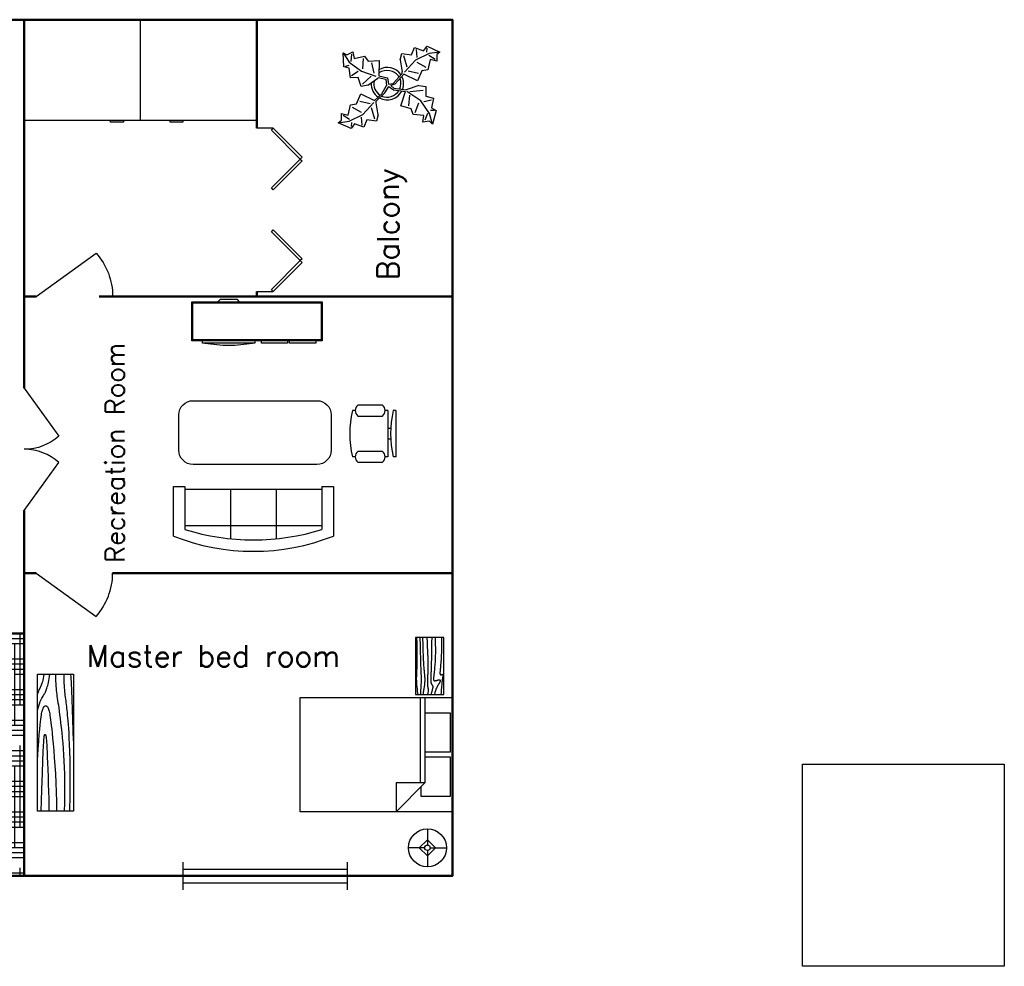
# Model space of a CAD drawing. Header units: inches. Extents: x -232 to 448, y -190 to 160.
# Tile 2 of 2: x 86 to 448, y -190 to 158. Entities that reach past the tile are written whole.
import ezdxf

# ---------------------------------------------------------------- set-up
doc = ezdxf.new("R2010")
doc.units = ezdxf.units.IN
doc.header["$LTSCALE"] = 0.03937
doc.header["$MEASUREMENT"] = 0
doc.styles.get("Standard").update_dxf_attribs({"font": 'simplex.shx'})
picture_1 = doc.add_image_def('image1.png', size_in_pixel=(800, 800))

# ---------------------------------------------------------------- blocks, each defined once
blk = doc.blocks.new('Door - Bifold 60 in. Opening')
for p, q in [((0, 6), (0, 0)), ((60, 0), (60, 6))]:
    blk.add_line(p, q)
for points in [[(0.7071, 5.2929), (0, 6), (10.6066, 16.6066), (11.3137, 15.8995)], [(21.9203, 5.2929), (11.3137, 15.8995), (12.0208, 16.6066), (22.6274, 6)], [(38.0797, 5.2929), (37.3725, 6), (47.9792, 16.6066), (48.6863, 15.8995)], [(59.2929, 5.2929), (48.6863, 15.8995), (49.3933, 16.6066), (60, 6)]]:
    blk.add_lwpolyline(points, close=True)
blk = doc.blocks.new('Window - Wood Frame 36 in. Wide plan')
for p, q in [((0, 6), (0, 0)), ((0, 4.5), (36, 4.5)), ((36, 6), (36, 0)), ((0, 3), (36, 3)), ((0, 1.5), (36, 1.5))]:
    blk.add_line(p, q)
blk = doc.blocks.new('Sofa - Roundback 7 ft.')
at = {"linetype": 'Continuous'}
for p, q in [((-12.00002, -32.4421), (-12.00003, -6.5971)), ((11.99997, -32.4421), (11.99998, -6.5971)), ((-36.000027, -34), (-36.000027, -11.4696)), ((-35.999844, -13.3819), (35.9998, -13.3819)), ((35.99998, -34), (35.99998, -11.4696)), ((-36.000027, -32.4421), (35.99998, -32.4421))]:
    blk.add_line(p, q, dxfattribs=at)
for points in [[(-36.000027, -34), (-42.000027, -34), (-42.000027, -8)], [(41.99998, -8), (41.99998, -34), (35.99998, -34)]]:
    blk.add_lwpolyline(points, dxfattribs=at)
for centre, radius, start, end in [((0, -114.25), 114.25, 68.43141, 111.5686), ((-0.00001, -127.1968), 121.1968, 72.72033, 107.2797)]:
    blk.add_arc(centre, radius, start, end, dxfattribs=at)
blk = doc.blocks.new('Entertainment Center')
at = {"linetype": 'Continuous'}
for p, q in [((-4, 0), (-5, -1)), ((4, 0), (-4, 0)), ((5, -1), (4, 0)), ((-17, -19), (-17, -1)), ((-17, -1), (43, -1)), ((-16.5, -18.5), (-16.5, -1.5)), ((-16.5, -1.5), (42.5, -1.5)), ((42.5, -1.5), (42.5, -18.5)), ((43, -1), (43, -19)), ((43, -19), (-17, -19)), ((42.5, -18.5), (-16.5, -18.5)), ((-12, -20), (-12, -19)), ((12, -20), (-12, -20)), ((12, -19), (12, -20)), ((15, -20), (15, -19)), ((27, -20), (15, -20)), ((27, -19), (27, -20)), ((28, -20), (28, -19)), ((40, -20), (28, -20)), ((40, -19), (40, -20))]:
    blk.add_line(p, q, dxfattribs=at)
blk.add_arc((0, 40), 61, 259.6111, 280.3889, dxfattribs=at)
blk = doc.blocks.new('Chair - Desk')
at = {"linetype": 'Continuous'}
for p, q in [((-8.5, 0), (-8.5, -1)), ((-8.5, 0), (8.5, 0)), ((8.5, 0), (8.5, -1)), ((-8.5, -3), (-8.5, -4)), ((-8.5, -3), (8.5, -3)), ((-2, -3), (-2, -1.9355)), ((2, -1.9576), (2, -3)), ((8.5, -3), (8.5, -4)), ((-10.5, -5), (-10.5, -14)), ((-6.5, -14), (-6.5, -5)), ((6.5, -5), (6.5, -14)), ((10.5, -14), (10.5, -5)), ((-8.5, -15), (-8.5, -16)), ((8.5, -15), (8.5, -16))]:
    blk.add_line(p, q, dxfattribs=at)
for centre, radius, start, end in [((0, 34.625), 36.625, 256.5803, 283.4197), ((-8.5, -6.5), 2.5, 36.8699, 143.1301), ((8.5, -6.5), 2.5, 36.8699, 143.1301), ((-8.5, -12.5), 2.5, 216.8699, 323.1301), ((8.5, -12.5), 2.5, 216.8699, 323.1301), ((0, 19.625), 36.625, 256.5803, 283.4197)]:
    blk.add_arc(centre, radius, start, end, dxfattribs=at)
blk = doc.blocks.new('Door')
at = {"lineweight": 30}
blk.add_line((0, 0), (15.93, 22.03), dxfattribs=at)
blk.add_arc((-0.03, 4.2), 23.92, 48.1739, 89.9397)
blk = doc.blocks.new('Bed - Queen')
at = {"linetype": 'Continuous'}
for p, q in [((0, -56.000021), (0, 0)), ((0, 0), (41.999993, 0)), ((41.999993, 0), (41.999993, -56.000021)), ((5.599993, -0.84), (20.159986, -0.84)), ((5.599993, -10.08), (5.599993, -0.84)), ((20.159986, -0.84), (20.159986, -10.08)), ((21.839993, -0.84), (36.399993, -0.84)), ((21.839993, -10.08), (21.839993, -0.84)), ((36.399993, -0.84), (36.399993, -11.48)), ((0, -10.08), (31.36, -10.08)), ((41.999993, -20.72), (31.36, -10.08)), ((31.36, -10.08), (31.36, -20.72)), ((31.36, -11.76), (0, -11.76)), ((36.399993, -11.48), (32.759552, -11.48)), ((31.36, -20.72), (41.999993, -20.72)), ((41.999993, -56.000021), (0, -56.000021))]:
    blk.add_line(p, q, dxfattribs=at)
blk = doc.blocks.new('Table - Rectangular Woodgrain 60 x 30 in.')
at = {"linetype": 'Continuous'}
for p, q in [((0, 0), (0, -30)), ((60, 0), (0, 0)), ((60, -30), (60, 0)), ((0, -30), (60, -30))]:
    blk.add_line(p, q, dxfattribs=at)
for points in [[(0, -2.4), (4.8155, -2.418), (9.0302, -2.4688), (12.709, -2.5477), (15.9167, -2.65), (18.7181, -2.7711), (21.1781, -2.9063), (23.3616, -3.0508), (25.3333, -3.2), (27.1477, -3.3495), (28.8172, -3.4958), (30.3437, -3.636), (31.7291, -3.7667), (32.9756, -3.8849), (34.0849, -3.9875), (35.059, -4.0714), (35.9, -4.1334), (36.6114, -4.1711), (37.2041, -4.1854), (37.6906, -4.1779), (38.0833, -4.15), (38.3948, -4.1034), (38.6375, -4.0396), (38.8239, -3.9602), (38.9666, -3.8667), (39.0764, -3.7608), (39.1573, -3.6448), (39.2116, -3.521), (39.2416, -3.3917), (39.2498, -3.2593), (39.2385, -3.1261), (39.21, -2.9944), (39.1666, -2.8667), (39.111, -2.7447), (39.0468, -2.6281), (38.978, -2.5163), (38.9083, -2.4083), (38.8418, -2.3035), (38.7823, -2.201), (38.7337, -2.1001), (38.7, -2), (38.6844, -1.9003), (38.6875, -1.8021), (38.7094, -1.707), (38.75, -1.6167), (38.8094, -1.5326), (38.8875, -1.4563), (38.9844, -1.3893), (39.1, -1.3333), (39.2351, -1.2896), (39.3937, -1.2583), (39.5804, -1.2396), (39.8, -1.2333), (40.057, -1.2396), (40.3562, -1.2583), (40.7023, -1.2896), (41.1, -1.3333), (41.5547, -1.3895), (42.0755, -1.4573), (42.6721, -1.5361), (43.3542, -1.625), (44.1316, -1.7233), (45.014, -1.8302), (46.0114, -1.9449), (47.1333, -2.0667), (48.3862, -2.1947), (49.7625, -2.3281), (51.2513, -2.4663), (52.8416, -2.6083), (54.5226, -2.7535), (56.2833, -2.9011), (58.1127, -3.0501), (60, -3.2)], [(0, -9.2), (6.5759, -9.0858), (11.9385, -9.0365), (16.2527, -9.0418), (19.6833, -9.0917), (22.3952, -9.1759), (24.5531, -9.2844), (26.322, -9.4069), (27.8666, -9.5333), (29.3241, -9.6553), (30.7203, -9.7719), (32.0532, -9.8837), (33.3208, -9.9917), (34.5213, -10.0965), (35.6526, -10.199), (36.7128, -10.2999), (37.7, -10.4), (38.6129, -10.4996), (39.4531, -10.5969), (40.223, -10.6895), (40.925, -10.775), (41.5613, -10.8512), (42.1344, -10.9156), (42.6465, -10.966), (43.1, -11), (43.4976, -11.0158), (43.8437, -11.0136), (44.143, -10.9942), (44.4, -10.9583), (44.6195, -10.9069), (44.8062, -10.8406), (44.9648, -10.7603), (45.1, -10.6667), (45.2155, -10.5598), (45.3114, -10.4365), (45.3871, -10.2929), (45.4416, -10.125), (45.4743, -9.929), (45.4844, -9.7011), (45.4709, -9.4371), (45.4333, -9.1333), (45.3716, -8.7883), (45.2896, -8.4104), (45.1919, -8.0107), (45.0833, -7.6), (44.9685, -7.1893), (44.8521, -6.7896), (44.7388, -6.4117), (44.6333, -6.0667), (44.54, -5.7628), (44.4614, -5.4979), (44.4001, -5.2675), (44.3583, -5.0667), (44.3384, -4.8909), (44.3427, -4.7354), (44.3736, -4.5956), (44.4333, -4.4667), (44.5236, -4.3453), (44.6427, -4.2333), (44.7884, -4.1339), (44.9583, -4.05), (45.1501, -3.9849), (45.3614, -3.9417), (45.59, -3.9234), (45.8333, -3.9333), (46.0915, -3.9749), (46.3734, -4.0531), (46.6906, -4.1736), (47.0542, -4.3417), (47.4756, -4.5629), (47.9661, -4.8427), (48.5372, -5.1866), (49.2, -5.6), (49.9676, -6.0844), (50.8594, -6.625), (51.8965, -7.2031), (53.1, -7.8), (54.491, -8.3969), (56.0906, -8.975), (57.9199, -9.5156), (60, -10)], [(0, -12.8), (5.1847, -12.9322), (9.6213, -13.0323), (13.3963, -13.1059), (16.5958, -13.1583), (19.3063, -13.1952), (21.614, -13.2219), (23.6054, -13.2439), (25.3666, -13.2667), (26.9728, -13.2947), (28.4531, -13.3281), (29.8256, -13.3663), (31.1083, -13.4083), (32.3191, -13.4535), (33.476, -13.501), (34.597, -13.5501), (35.7, -13.6), (36.7984, -13.6497), (37.8875, -13.6979), (38.9578, -13.743), (40, -13.7833), (41.0047, -13.8174), (41.9625, -13.8438), (42.864, -13.8607), (43.7, -13.8667), (44.4631, -13.8604), (45.1552, -13.8417), (45.7801, -13.8104), (46.3416, -13.7667), (46.8439, -13.7104), (47.2906, -13.6417), (47.6858, -13.5604), (48.0333, -13.4667), (48.3375, -13.3608), (48.6042, -13.2448), (48.8396, -13.121), (49.05, -12.9917), (49.2417, -12.8593), (49.4208, -12.7261), (49.5937, -12.5944), (49.7667, -12.4667), (49.9452, -12.3451), (50.1323, -12.2313), (50.3303, -12.1268), (50.5416, -12.0333), (50.7686, -11.9524), (51.0135, -11.8854), (51.2788, -11.8341), (51.5666, -11.8), (51.8785, -11.7843), (52.2116, -11.7865), (52.562, -11.8059), (52.926, -11.8417), (53.2998, -11.8931), (53.6795, -11.9594), (54.0614, -12.0397), (54.4416, -12.1333), (54.8223, -12.2401), (55.2293, -12.3625), (55.6942, -12.5037), (56.2489, -12.6667), (56.9251, -12.8547), (57.7545, -13.0708), (58.7689, -13.3182), (60, -13.6)], [(0, -18), (5.124, -17.7273), (9.6609, -17.5057), (13.6705, -17.3303), (17.2125, -17.1958), (20.3467, -17.0973), (23.1328, -17.0297), (25.6307, -16.9878), (27.9, -16.9667), (29.9928, -16.9617), (31.9302, -16.9703), (33.7254, -16.9907), (35.3917, -17.0208), (36.9423, -17.0588), (38.3906, -17.1026), (39.7499, -17.1503), (41.0333, -17.2), (42.2519, -17.2496), (43.4073, -17.2969), (44.4986, -17.3395), (45.525, -17.375), (46.4858, -17.4012), (47.3802, -17.4156), (48.2074, -17.416), (48.9667, -17.4), (49.6583, -17.3662), (50.2872, -17.3167), (50.8595, -17.2547), (51.3812, -17.1833), (51.8584, -17.1057), (52.2971, -17.025), (52.7034, -16.9443), (53.0833, -16.8667), (53.443, -16.7951), (53.789, -16.7313), (54.128, -16.6768), (54.4666, -16.6334), (54.8115, -16.6024), (55.1693, -16.5854), (55.5465, -16.5841), (55.95, -16.6), (56.3828, -16.6337), (56.8346, -16.6823), (57.2915, -16.7418), (57.7396, -16.8084), (58.165, -16.878), (58.5539, -16.9469), (58.8924, -17.0111), (59.1666, -17.0667), (59.3679, -17.1107), (59.5078, -17.1438), (59.6032, -17.1675), (59.6708, -17.1833), (59.7275, -17.193), (59.7901, -17.1979), (59.8753, -17.1998), (60, -17.2)], [(0, -22.4), (8.0098, -22.2501), (14.4094, -22.1011), (19.4168, -21.9535), (23.25, -21.8083), (26.1269, -21.6663), (28.2656, -21.5281), (29.884, -21.3947), (31.2, -21.2667), (32.3967, -21.1448), (33.5172, -21.0292), (34.5697, -20.9198), (35.5625, -20.8167), (36.5037, -20.7198), (37.4015, -20.6292), (38.2642, -20.5448), (39.1, -20.4667), (39.9164, -20.3951), (40.7187, -20.3313), (41.5117, -20.2768), (42.3, -20.2333), (43.0883, -20.2024), (43.8812, -20.1854), (44.6836, -20.1841), (45.5, -20.2), (46.3328, -20.234), (47.1747, -20.2844), (48.0163, -20.3488), (48.8479, -20.425), (49.66, -20.5106), (50.4429, -20.6031), (51.1872, -20.7004), (51.8833, -20.8), (52.5246, -20.8999), (53.1166, -20.9995), (53.6681, -21.0983), (54.1875, -21.1958), (54.6834, -21.2919), (55.1646, -21.3859), (55.6394, -21.4777), (56.1167, -21.5667), (56.6028, -21.6515), (57.0961, -21.7266), (57.5929, -21.7852), (58.0896, -21.8208), (58.5823, -21.8268), (59.0674, -21.7964), (59.5412, -21.723), (60, -21.6)], [(0, -25.2), (8.6355, -25.0504), (15.7026, -24.9031), (21.4049, -24.7606), (25.9458, -24.625), (29.529, -24.4988), (32.3578, -24.3844), (34.6359, -24.284), (36.5667, -24.2), (38.3213, -24.1341), (39.9417, -24.0854), (41.437, -24.0523), (42.8167, -24.0333), (44.0901, -24.0268), (45.2667, -24.0313), (46.3557, -24.0451), (47.3667, -24.0667), (48.309, -24.0947), (49.1928, -24.1287), (50.0284, -24.168), (50.826, -24.2125), (51.5959, -24.2617), (52.3483, -24.3151), (53.0935, -24.3725), (53.8417, -24.4334), (54.6009, -24.497), (55.3699, -24.561), (56.1454, -24.6226), (56.9239, -24.6792), (57.7021, -24.7279), (58.4764, -24.7662), (59.2435, -24.7911), (60, -24.8)], [(0, -28.8), (5.6867, -28.6681), (10.45, -28.5698), (14.407, -28.5012), (17.675, -28.4584), (20.3711, -28.4374), (22.6125, -28.4344), (24.5164, -28.4455), (26.2, -28.4667), (27.762, -28.4947), (29.2276, -28.5281), (30.6033, -28.5663), (31.8958, -28.6084), (33.1118, -28.6535), (34.2578, -28.7011), (35.3405, -28.7501), (36.3666, -28.8), (37.3443, -28.8497), (38.288, -28.8974), (39.2137, -28.9412), (40.1375, -28.9792), (41.0753, -29.0093), (42.0432, -29.0297), (43.0572, -29.0384), (44.1333, -29.0333), (45.2936, -29.0114), (46.5843, -28.9641), (48.0579, -28.8816), (49.7666, -28.7542), (51.7629, -28.5721), (54.0989, -28.3255), (56.8272, -28.0048), (60, -27.6)]]:
    blk.add_lwpolyline(points, dxfattribs=at)
blk = doc.blocks.new('Hutch - 19 x 72 in.')
at = {"linetype": 'Continuous'}
for p, q in [((0, -19), (0, 0)), ((0, 0), (71.999994, 0)), ((71.999994, 0), (71.999994, -19)), ((71.999994, -19), (0, -19))]:
    blk.add_line(p, q, dxfattribs=at)
for points in [[(26.99999, 0), (32.30411, -0.35238), (36.66731, -0.66276), (40.20336, -0.93603), (43.02603, -1.17708), (45.2491, -1.39079), (46.98632, -1.58203), (48.35147, -1.7557), (49.45833, -1.91667), (50.40388, -2.06917), (51.21809, -2.21484), (51.91414, -2.35465), (52.5052, -2.48958), (53.00447, -2.6206), (53.42512, -2.7487), (53.78035, -2.87484), (54.08333, -3), (54.34537, -3.12516), (54.57031, -3.2513), (54.76008, -3.37939), (54.91666, -3.51042), (55.04198, -3.64534), (55.13801, -3.78516), (55.2067, -3.93083), (55.24999, -4.08333), (55.26904, -4.24316), (55.26171, -4.40885), (55.22509, -4.57845), (55.15624, -4.75), (55.05224, -4.92155), (54.91015, -5.09115), (54.72704, -5.25684), (54.49999, -5.41667), (54.22493, -5.56934), (53.89322, -5.71615), (53.49511, -5.85905), (53.02083, -6), (52.4606, -6.14095), (51.80468, -6.28385), (51.04329, -6.43066), (50.16666, -6.58333), (49.16007, -6.74381), (47.98892, -6.91406), (46.61368, -7.09603), (44.99478, -7.29167), (43.09268, -7.50293), (40.86783, -7.73177), (38.28067, -7.98014), (35.29166, -8.25), (31.87654, -8.54053), (28.07226, -8.83984), (23.93107, -9.1333), (19.5052, -9.40625), (14.84692, -9.64404), (10.00846, -9.83203), (5.04207, -9.95557), (0, -10)], [(52.99999, 0), (54.87133, -0.53955), (56.39257, -1.03516), (57.61205, -1.48975), (58.57812, -1.90625), (59.3391, -2.2876), (59.94335, -2.63672), (60.4392, -2.95654), (60.87499, -3.25), (61.29247, -3.52002), (61.70702, -3.76953), (62.12743, -4.00146), (62.56249, -4.21875), (63.02099, -4.42432), (63.51171, -4.62109), (64.04345, -4.81201), (64.62499, -5), (65.26489, -5.1875), (65.9707, -5.375), (66.74975, -5.5625), (67.60937, -5.75), (68.55688, -5.9375), (69.5996, -6.125), (70.744867, -6.3125), (71.999994, -6.5)], [(61.49999, 0), (62.35961, -0.35254), (63.08007, -0.66406), (63.68627, -0.94043), (64.20312, -1.1875), (64.65551, -1.41113), (65.06835, -1.61719), (65.46655, -1.81152), (65.87499, -2), (66.31762, -2.1875), (66.81445, -2.375), (67.38452, -2.5625), (68.04687, -2.75), (68.82055, -2.9375), (69.7246, -3.125), (70.77807, -3.3125), (71.999994, -3.5)], [(0, -2), (11.2006, -2.34123), (19.90169, -2.62044), (26.43969, -2.84595), (31.15103, -3.02604), (34.37214, -3.16903), (36.43945, -3.2832), (37.68936, -3.37687), (38.45833, -3.45833), (39.02937, -3.53459), (39.472, -3.60742), (39.80232, -3.67733), (40.03645, -3.74479), (40.1905, -3.8103), (40.28059, -3.87435), (40.32283, -3.93742), (40.33333, -4), (40.32405, -4.0625), (40.29036, -4.125), (40.22346, -4.1875), (40.11458, -4.25), (39.95491, -4.3125), (39.73567, -4.375), (39.44807, -4.4375), (39.08333, -4.5), (38.62491, -4.56282), (38.02538, -4.6276), (37.22957, -4.69629), (36.18228, -4.77083), (34.82836, -4.85319), (33.11262, -4.94531), (30.97989, -5.04915), (28.37499, -5.16667), (25.27416, -5.29818), (21.77929, -5.4375), (18.02368, -5.57682), (14.14062, -5.70833), (10.26342, -5.82422), (6.52539, -5.91667), (3.05981, -5.97786), (0, -6)], [(71.999994, -9.5), (70.071934, -9.51147), (68.38801, -9.54492), (66.91113, -9.59888), (65.60416, -9.67187), (64.43001, -9.76245), (63.35156, -9.86914), (62.3317, -9.99048), (61.33333, -10.125), (60.32128, -10.27157), (59.26822, -10.43034), (58.14876, -10.60181), (56.93749, -10.78646), (55.60904, -10.98478), (54.13801, -11.19726), (52.49902, -11.4244), (50.66666, -11.66667), (48.62239, -11.92358), (46.37499, -12.19075), (43.9401, -12.46281), (41.33333, -12.73437), (38.57031, -13.00008), (35.66666, -13.25456), (32.63801, -13.49243), (29.49999, -13.70833), (26.26367, -13.89689), (22.92187, -14.05273), (19.46289, -14.17049), (15.875, -14.24479), (12.14648, -14.27026), (8.26562, -14.24154), (4.2207, -14.15324), (0, -14)], [(0, -17), (8.37556, -17.14274), (15.58268, -17.20443), (21.74194, -17.19775), (26.97395, -17.13542), (31.39933, -17.03011), (35.13866, -16.89453), (38.31257, -16.74137), (41.04166, -16.58333), (43.4322, -16.43083), (45.5332, -16.28516), (47.37931, -16.14534), (49.0052, -16.01042), (50.44555, -15.87939), (51.73502, -15.7513), (52.90828, -15.62516), (53.99999, -15.5), (55.04044, -15.37508), (56.04231, -15.25065), (57.01391, -15.1272), (57.96353, -15.00521), (58.89949, -14.88517), (59.83007, -14.76758), (60.76358, -14.65291), (61.70833, -14.54167), (62.6752, -14.43465), (63.68554, -14.33398), (64.76326, -14.24211), (65.93229, -14.16146), (67.21655, -14.09448), (68.63997, -14.04362), (70.226475, -14.01131), (71.999994, -14)], [(36.99999, -19), (42.40038, -18.8125), (47.95312, -18.625), (53.43554, -18.4375), (58.62499, -18.25), (63.29882, -18.0625), (67.23437, -17.875), (70.208978, -17.6875), (71.999994, -17.5)]]:
    blk.add_lwpolyline(points, dxfattribs=at)
blk = doc.blocks.new('Lamp - Table')
at = {"linetype": 'Continuous'}
for p, q in [((0, 7), (0, 1)), ((-1, 0), (-7, 0)), ((0, 3), (-3, 0)), ((-3, 0), (0, -3)), ((3, 0), (0, 3)), ((0, -3), (3, 0)), ((1, 0), (7, 0)), ((0, -1), (0, -7))]:
    blk.add_line(p, q, dxfattribs=at)
for radius in [7, 1]:
    blk.add_circle((0, 0), radius, dxfattribs=at)
blk = doc.blocks.new('Plant - Rubber or Philodendron')
at = {"linetype": 'Continuous'}
for p, q in [((-16.2005, 11.4774), (-13.9899, 8.1064)), ((-16.2005, 11.4774), (-14.8639, 10.7964)), ((-16.0159, 6.3329), (-16.2005, 11.4774)), ((-14.8639, 10.7964), (-12.6195, 11.8975)), ((-13.3174, 8.325), (-13.0735, 11.0065)), ((-12.6195, 11.8975), (-12.1909, 9.4345)), ((4.6914, 8.8812), (5.3859, 11.2828)), ((5.3859, 11.2828), (8.8871, 10.7908)), ((8.8871, 10.7908), (9.9809, 13.4933)), ((9.9809, 13.4933), (13.3837, 12.301)), ((15.3859, 11.3055), (10.3916, 8.7942)), ((10.5828, 12.6946), (10.8893, 9.7953)), ((13.3837, 12.301), (14.68, 13.9039)), ((14.5816, 13.2037), (14.3848, 11.8033)), ((14.68, 13.9039), (19.3848, 11.8146)), ((19.3848, 11.8146), (15.3859, 11.3055)), ((19.3848, 11.8146), (18.1868, 10.9119)), ((18.1868, 10.9119), (18.1925, 8.4119)), ((-13.9899, 8.1064), (-9.5434, 4.7185)), ((-12.1909, 9.4345), (-8.3829, 10.3)), ((-8.8369, 9.409), (-9.0894, 5.6095)), ((-8.3829, 10.3), (-7.0549, 8.501)), ((-7.0549, 8.501), (-3.0284, 8.6941)), ((-4.8529, 4.012), (-5.7184, 7.82)), ((-3.0284, 8.6941), (-3.0709, 3.1041)), ((4.6914, 8.8812), (5.5014, 4.4831)), ((5.9878, 10.4842), (7.1971, 6.3869)), ((10.3916, 8.7942), (6.2847, 4.4028)), ((14.2977, 6.1031), (10.9934, 7.9956)), ((15.7909, 9.1065), (14.8995, 5.3044)), ((15.2875, 10.6053), (17.5907, 9.2105)), ((18.1925, 8.4119), (15.7909, 9.1065)), ((-14.0069, 5.8704), (-16.0159, 6.3329)), ((-15.3434, 6.5514), (-13.9984, 6.9884)), ((-13.5868, 2.2894), (-14.0069, 5.8704)), ((-13.1329, 3.1804), (-10.6614, 4.727)), ((-9.5434, 4.7185), (-4.1917, 2.9888)), ((2.1141, 0.2298), (5.4346, 3.9146)), ((6.1032, 3.6844), (2.8262, -0.031)), ((5.4346, 3.9146), (5.5014, 4.4831)), ((11.1089, 1.1958), (6.1032, 3.6844)), ((7.7005, 4.8881), (11.5025, 3.9967)), ((12.7005, 4.8994), (11.1089, 1.1958)), ((14.8995, 5.3044), (12.7005, 4.8994)), ((-10.6784, 2.491), (-13.5868, 2.2894)), ((-9.5858, -0.8715), (-10.6784, 2.491)), ((-9.1318, 0.0195), (-5.9793, 2.9025)), ((-7.1228, -0.443), (-3.5248, 2.2131)), ((-3.5248, 2.2131), (-3.3011, 2.4355)), ((-3.3011, 2.4355), (-0.5306, 1.7947)), ((-3.0709, 3.1041), (0.0797, 2.3163)), ((-0.5306, 1.7947), (-0.2255, -0.5527)), ((-0.5306, 1.7947), (-0.5306, 1.7947)), ((0.0797, 2.3163), (0.4866, -0.031)), ((0.4866, -0.031), (2.1141, 0.2298)), ((-11.3237, -7.2629), (-9.7321, -3.5593)), ((-9.7321, -3.5593), (-4.7264, -6.0479)), ((-7.1228, -0.443), (-9.5858, -0.8715)), ((-2.019, -3.6148), (-4.7264, -6.0479)), ((-4.0579, -6.2781), (-0.9375, -3.1608)), ((-2.019, -3.6148), (-0.2255, -0.5527)), ((-0.9375, -3.1608), (0.5883, -0.8135)), ((0.5883, -0.8135), (2.2447, -2.0916)), ((2.8262, -0.031), (1.3003, -0.5527)), ((1.3003, -0.5527), (2.4193, -1.4655)), ((2.2447, -2.0916), (6.7108, -2.6626)), ((2.4193, -1.4655), (6.895, -2.1175)), ((4.943, -7.9659), (6.7108, -2.6626)), ((11.6605, -0.5413), (6.895, -2.1175)), ((12.3677, -6.1981), (7.219, -2.6772)), ((8.3544, -2.7453), (13.1973, -2.1704)), ((11.6605, -0.5413), (14.1354, -0.8948)), ((14.1354, -0.8948), (14.1354, -4.4304)), ((-6.3237, -7.2516), (-10.1257, -6.3602)), ((-9.0148, -11.1577), (-4.9047, -6.8122)), ((-4.1246, -6.8466), (-4.0579, -6.2781)), ((-3.3146, -11.2447), (-4.1246, -6.8466)), ((8.125, -4.0768), (7.7715, -7.9659)), ((10.2463, -10.4408), (11.6605, -6.9053)), ((15.5496, -10.7943), (12.3677, -6.1981)), ((16.2567, -5.8446), (13.4283, -6.5517)), ((14.1354, -4.4304), (16.9638, -5.1375)), ((16.9638, -5.1375), (16.2567, -8.673)), ((-16.8157, -10.7754), (-14.4141, -11.4699)), ((-16.8101, -13.2754), (-16.8157, -10.7754)), ((-14.4141, -11.4699), (-13.5228, -7.6679)), ((-13.5228, -7.6679), (-11.3237, -7.2629)), ((-12.921, -8.4665), (-9.6166, -10.359)), ((-4.611, -12.8477), (-5.8203, -8.7504)), ((8.8321, -9.0266), (4.943, -7.9659)), ((9.5392, -11.1479), (8.8321, -9.0266)), ((14.8425, -10.7943), (13.7819, -13.2692)), ((16.6103, -14.6834), (15.5496, -10.7943)), ((17.3174, -9.7337), (15.9032, -9.7337)), ((16.2567, -8.673), (18.0245, -9.7337)), ((18.0245, -9.7337), (16.6103, -14.6834)), ((-18.008, -14.1781), (-16.8101, -13.2754)), ((-18.008, -14.1781), (-14.0091, -13.669)), ((-13.3032, -16.2674), (-18.008, -14.1781)), ((-13.9107, -12.9688), (-16.2139, -11.574)), ((-14.0091, -13.669), (-9.0148, -11.1577)), ((-13.2048, -15.5672), (-13.008, -14.1668)), ((-9.206, -15.0581), (-9.5126, -12.1588)), ((-7.5103, -13.1543), (-8.6042, -15.8568)), ((-4.0092, -13.6463), (-7.5103, -13.1543)), ((-3.3146, -11.2447), (-4.0092, -13.6463)), ((13.4283, -11.5015), (9.5392, -11.1479)), ((13.0748, -13.9763), (13.4283, -11.5015)), ((15.5496, -13.6228), (13.0748, -13.9763)), ((16.6103, -14.6834), (15.5496, -13.6228)), ((-12.0069, -14.6645), (-13.3032, -16.2674)), ((-8.6042, -15.8568), (-12.0069, -14.6645))]:
    blk.add_line(p, q, dxfattribs=at)
for centre, radius, start, end in [((0, 0), 6.1275, 34.37569, 120.1028), ((-0.0601, -0.2075), 5.2461, 33.82192, 124.9414), ((0.0308, 0.1664), 6, 178.6147, 235.1169), ((0.0308, 0.1664), 5, 168.1647, 238.6725), ((-0.2664, 0.1682), 5.2775, 338.4094, 20.03007), ((-0.098, 0.1364), 6.1288, 341.2017, 26.09184), ((-0.0234, 0.3825), 6.1492, 242.5812, 331.2714), ((-0.1102, 0.4886), 5.2883, 247.3711, 327.472)]:
    blk.add_arc(centre, radius, start, end, dxfattribs=at)

msp = doc.modelspace()

# ---------------------------------------------------------------- hatches: boundary and pattern name
at = {"transparency": 33554457}
h = msp.add_hatch(dxfattribs=at)
h.set_pattern_fill('HOUND', color=256, scale=30)
h.set_pattern_definition([(0, (-32.161, -26.3886), (7.5, 1.875), [30, -15]), (90, (-32.161, -26.3886), (-1.875, -7.5), [30, -15])])
h.paths.add_polyline_path([(87.54, -67.64), (47.33, -67.64), (25.31, -51.71, 0.184282), (19.21, -67.64), (-17.41, -67.64), (-17.41, -156.88), (2.52, -156.88), (2.52, -150.88), (13.12, -140.28), (13.83, -140.98), (14.54, -140.28), (25.14, -150.88), (24.44, -151.59), (40.6, -151.59), (39.89, -150.88), (50.5, -140.28), (51.2, -140.98), (51.91, -140.28), (62.52, -150.88), (62.52, -156.88), (87.54, -156.88)])
h.paths.add_polyline_path([(46.75, -108.53), (47.95, -107.63), (47.94, -105.13), (50.35, -105.82), (51.24, -102.02), (53.44, -101.62), (55.03, -97.91), (60.03, -100.4), (61.42, -99.15, -0.259564), (58.8, -93.94), (57.64, -94.8), (55.17, -95.22), (54.08, -91.86), (51.17, -92.06), (50.75, -88.48), (48.74, -88.02), (48.56, -82.88), (49.9, -83.56), (52.14, -82.46), (52.57, -84.92), (56.38, -84.05), (57.7, -85.85), (61.73, -85.66), (61.71, -89.04, -0.39032), (69.8, -90.87), (70.19, -90.44), (70.26, -89.87), (69.45, -85.47), (70.15, -83.07), (73.65, -83.56), (74.74, -80.86), (78.14, -82.05), (79.44, -80.45), (84.14, -82.54), (82.95, -83.44), (82.95, -85.94), (80.55, -85.25), (79.66, -89.05), (77.46, -89.45), (75.87, -93.16), (70.86, -90.67), (70.15, -91.48, -0.204816), (70.43, -96.29), (71.65, -96.47), (76.42, -94.89), (78.89, -95.25), (78.89, -98.78), (81.72, -99.49), (81.02, -103.03), (82.78, -104.09), (81.37, -109.04), (80.31, -107.98), (77.83, -108.33), (78.19, -105.85), (74.3, -105.5), (73.59, -103.38), (69.7, -102.32), (71.47, -97.02), (70.17, -96.85, -0.411662), (61.9, -99.43), (60.7, -100.63), (60.63, -101.2), (61.44, -105.6), (60.75, -108), (57.25, -107.51), (56.16, -110.21), (52.75, -109.02), (51.46, -110.62)], flags=16)
h.paths.add_polyline_path([(-13.28, -93.41, -1), (0.72, -93.41, -1)], flags=16)
h.paths.add_polyline_path([(-3.28, -93.41), (-6.28, -96.41), (-9.28, -93.41), (-6.28, -90.41)], flags=0)
h.paths.add_polyline_path([(-5.28, -93.41, -1), (-7.28, -93.41, -1)], flags=0)

# ---------------------------------------------------------------- linework, layer by layer
at = {"lineweight": 50}
for p, q in [((87.54, 22.56), (87.54, 158.08)), ((173.15, 158.08), (173.15, 118.14)), ((173.15, 58.14), (173.15, 56.31)), ((91.92, 56.31), (87.54, 56.31)), ((173.15, 56.31), (115.06, 56.31)), ((173.15, 56.31), (245.03, 56.31)), ((87.54, -156.88), (87.54, -22.44)), ((87.54, -45.5), (91.96, -45.5)), ((120.04, -45.5), (245.03, -45.5)), ((47.33, -67.64), (87.54, -67.64))]:
    msp.add_line(p, q, dxfattribs=at)
for p, q in [((130.35, 121.18), (130.35, 158.08)), ((87.54, 121.18), (173.15, 121.18)), ((119.27, 120.34), (119.27, 121.18)), ((124, 120.34), (119.27, 120.34)), ((124, 121.18), (124, 120.34)), ((141.16, 120.34), (141.16, 121.18)), ((145.89, 120.34), (141.16, 120.34)), ((145.89, 121.18), (145.89, 120.34)), ((245.03, -156.88), (87.54, -156.88))]:
    msp.add_line(p, q)
msp.add_lwpolyline([(62.52, -156.88), (245.03, -156.88), (245.03, 158.08), (-227.42, 158.08), (-227.42, -156.88), (2.52, -156.88)], dxfattribs=at)
msp.add_lwpolyline([(144.41, 12.73, -0.414214), (149.63, 17.95), (195.2, 17.95, -0.414214), (200.42, 12.73), (200.42, -0.29, -0.414214), (195.2, -5.51), (149.63, -5.51, -0.414214), (144.41, -0.29)], format="xyb", close=True)

# ---------------------------------------------------------------- block references
for name, p in [('Plant - Rubber or Philodendron', (221.08, 134.38)), ('Lamp - Table', (235.87, -146.52))]:
    msp.add_blockref(name, p)
for name, p, rotation in [('Door - Bifold 60 in. Opening', (173.15, 118.14), 270), ('Chair - Desk', (224.28, 5.79), 270), ('Door', (91.92, -45.48), 269.9999999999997), ('Bed - Queen', (245.03, -91.23), 270)]:
    msp.add_blockref(name, p, dxfattribs=dict(rotation=rotation))
at = {"xscale": -1, "rotation": 270}
msp.add_blockref('Door', (91.92, 56.31), dxfattribs=at)
for name, p, xscale, yscale, zscale in [('Entertainment Center', (162.75, 55.15), 0.8, 0.8, 0.8), ('Door', (87.54, -22.44), 0.8, 0.8, 0.8), ('Window - Wood Frame 36 in. Wide plan', (145.86, -161.92), 1.68, 1.68, 1.68)]:
    msp.add_blockref(name, p, dxfattribs=dict(xscale=xscale, yscale=yscale, zscale=zscale))
for name, p, xscale, yscale, zscale, rotation in [('Door', (87.54, 22.56), -0.8, 0.8, 0.8, 180), ('Sofa - Roundback 7 ft.', (171.84, -37.46), 0.7, 0.7, 0.7, 180), ('Table - Rectangular Woodgrain 60 x 30 in.', (241.93, -69.15), 0.35, 0.35, 0.35, 270), ('Hutch - 19 x 72 in.', (92.38, -133.01), 0.7, 0.7, 0.7, 90)]:
    msp.add_blockref(name, p, dxfattribs=dict(xscale=xscale, yscale=yscale, zscale=zscale, rotation=rotation))

# ---------------------------------------------------------------- texts
at = {"attachment_point": 1, "rotation": 90}
for s, insert, char_height in [('Balcony', (217.35, 62.26), 8), ('Recreation Room', (117.4, -41.71), 7)]:
    msp.add_mtext_dynamic_manual_height_columns(s, width=112.29, gutter_width=0.492, heights=[0], dxfattribs=dict(at, insert=insert, char_height=char_height))
at = {"insert": (110.48, -71.99), "char_height": 8, "attachment_point": 1}
msp.add_mtext_dynamic_manual_height_columns('Master bed room', width=112.29, gutter_width=0.492, heights=[0], dxfattribs=at)

# ---------------------------------------------------------------- pictures from other files: only their frames are drawn
image = msp.add_image(picture_1, insert=(373.79, -190.1), size_in_units=(74.3, 74.3))
image.dxf.flags = 15

doc.saveas('drawing.dxf')
